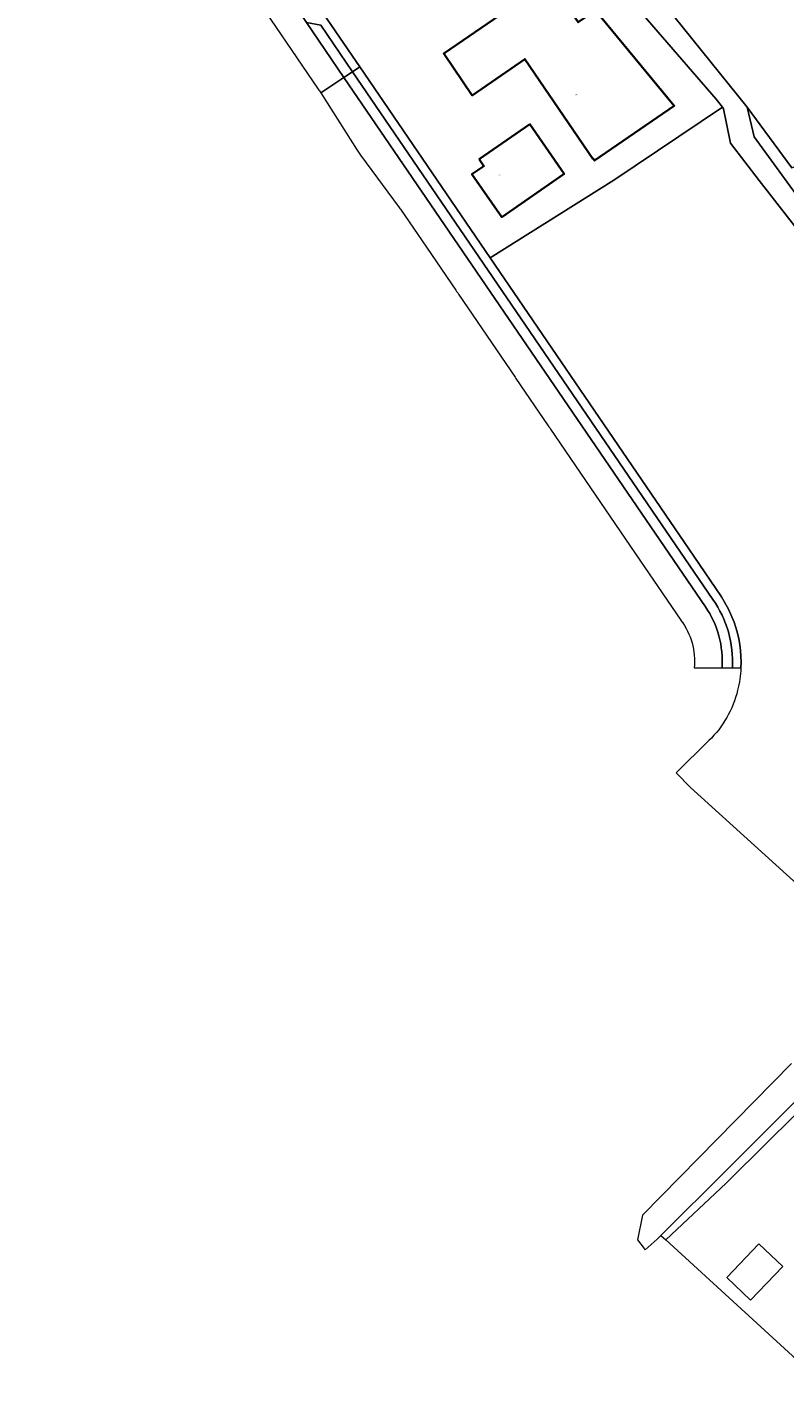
# Model space of a CAD drawing. Header units: metres. Extents: x 197700 to 204338, y 317132 to 325229.
# Tile 3 of 256: x 198698 to 198886, y 318087 to 318425. Entities that reach past the tile are written whole.
import ezdxf
from ezdxf.enums import TextEntityAlignment as Align

# ---------------------------------------------------------------- set-up
doc = ezdxf.new("R2010")
doc.units = ezdxf.units.M
for name, color, linetype, lineweight in [('B-WE-GR-BEPLANTING_CULTUUR_BOSPLANTSOEN-GV', 90, 'Continuous', 18), ('B-WE-GR-BOS_LOOF-GV', 40, 'Continuous', 13), ('B-WE-GR-GRAS-GV', 60, 'Continuous', 13), ('B-WE-IE-TERREINAFSCHEIDING_KUNSTMATIG_HEKWERK-G', 20, 'IE-TERREINAFSCHEIDING-KUNSTMATIG', 18), ('B-WE-OG-BEBOUWING-GV', 7, 'Continuous', 35), ('B-WE-OG-BEBOUWING-T18', 10, 'Continuous', 18), ('B-WE-OG-TERREIN_ERF-GV', 7, 'Continuous', 18), ('B-WE-VH-VERHARDING_ASFALT-GV', 252, 'Continuous', 18), ('B-WE-VH-VERHARDING_BETONSTRAATSTEEN-GV', 252, 'Continuous', 18), ('B-WE-VH-VERHARDING_GESLOTEN-GV', 252, 'Continuous', 18), ('B-WE-VH-VERHARDING_OPEN-GV', 252, 'Continuous', 18), ('B-WE-VH-VERHARDING_TEGEL-GV', 252, 'Continuous', 18)]:
    doc.layers.add(name, color=color, linetype=linetype, lineweight=lineweight)
doc.styles.add('NLCS-ISO-M200-T18', font='NLCS-ISO.ttf', dxfattribs={"height": 0.36})
doc.linetypes.add('IE-TERREINAFSCHEIDING-KUNSTMATIG', pattern='A,4,[82,NLCS.SHX,S=0.75,R=90,X=0,Y=0],4,-2', length=10)

msp = doc.modelspace()

# ---------------------------------------------------------------- linework, layer by layer
at = {"layer": 'B-WE-GR-BEPLANTING_CULTUUR_BOSPLANTSOEN-GV'}
for points in [[(198898.113, 318370.793), (198878.802, 318397.253), (198877.014, 318404.648), (198842.949, 318447.05)], [(198851.144, 318427.633), (198869.359, 318406.674), (198870.882, 318404.646), (198871.193, 318404.231), (198872.912, 318395.675), (198879.998, 318386.422), (198899.049, 318361.996)], [(198888.04, 318166.918), (198850.98, 318129.173), (198849.767, 318123.08), (198851.436, 318120.884), (198851.529, 318120.762), (198851.702, 318120.534), (198854.689, 318123.261), (198855.582, 318124.149), (198872.056, 318140.572), (198901.376, 318169.91)]]:
    msp.add_lwpolyline(points, dxfattribs=at)
at = {"layer": 'B-WE-GR-BOS_LOOF-GV'}
for points in [[(198888.185, 318389.591), (198877.014, 318404.648), (198878.802, 318397.253), (198898.113, 318370.793)], [(198901.376, 318169.91), (198872.056, 318140.572), (198855.582, 318124.149), (198856.77, 318123.064), (198871.851, 318137.137), (198882.278, 318147.493), (198899.638, 318164.69)]]:
    msp.add_lwpolyline(points, dxfattribs=at)
at = {"layer": 'B-WE-GR-GRAS-GV'}
msp.add_lwpolyline([(198867.507, 318247.171), (198859.364, 318239.196), (198859.464, 318239.094), (198862.974, 318235.533), (198897.414, 318204.301), (198897.861, 318205.211), (198908.711, 318216.4), (198911.338, 318219.109), (198964.71, 318258.485), (198945.228, 318289.948), (198920.75, 318328.634), (198899.049, 318361.996), (198879.998, 318386.422), (198872.912, 318395.675), (198871.193, 318404.231), (198870.882, 318404.646), (198843.899, 318386.486), (198813.114, 318367.224), (198863.794, 318293.029), (198870.684, 318282.91), (198872.402, 318279.867), (198873.783, 318276.658)], dxfattribs=at)
for points in [[(198873.783, 318276.658, -0.0999023), (198875.489, 318265.249)], [(198875.489, 318265.249, -0.0481877), (198874.664, 318259.692)], [(198874.664, 318259.692, -0.142894), (198867.507, 318247.171)]]:
    msp.add_lwpolyline(points, format="xyb", dxfattribs=at)
at = {"layer": 'B-WE-IE-TERREINAFSCHEIDING_KUNSTMATIG_HEKWERK-G'}
for points in [[(198843.899, 318386.486), (198870.882, 318404.646)], [(198813.114, 318367.224), (198843.899, 318386.486)]]:
    msp.add_lwpolyline(points, dxfattribs=at)
at = {"layer": 'B-WE-OG-BEBOUWING-GV'}
for points in [[(198838.746, 318391.876), (198839.071, 318391.39), (198858.917, 318405.02), (198839.298, 318428.731), (198834.968, 318425.763), (198827.9, 318436.073), (198801.562, 318418.02), (198808.663, 318407.589), (198821.774, 318416.609), (198838.673, 318391.835)], [(198810.402, 318391.772), (198811.589, 318390.02), (198808.59, 318388.007), (198815.983, 318377.332), (198831.497, 318388.075), (198822.989, 318400.436)]]:
    msp.add_lwpolyline(points, close=True, dxfattribs=at)
at = {"layer": 'B-WE-OG-TERREIN_ERF-GV'}
msp.add_lwpolyline([(198899.638, 318164.69), (198882.278, 318147.493), (198871.851, 318137.137), (198856.77, 318123.064), (198896.212, 318087.004)], dxfattribs=at)
msp.add_lwpolyline([(198877.843, 318108.078), (198871.969, 318113.686), (198879.899, 318122.068), (198885.924, 318116.417)], close=True, dxfattribs=at)
at = {"layer": 'B-WE-VH-VERHARDING_ASFALT-GV'}
for points in [[(198770.991, 318408.247), (198776.77, 318412.069), (198767.454, 318425.71), (198766.439, 318427.196), (198718.832, 318496.903), (198717.932, 318498.394), (198717.258, 318500), (198703.866, 318519.024), (198697.971, 318515.22), (198698.468, 318514.488), (198708.341, 318500), (198728.905, 318469.958), (198730.848, 318467.113), (198733.913, 318462.64), (198742.819, 318449.637), (198743.228, 318449.04), (198753.172, 318434.452)], [(198753.172, 318434.452), (198770.385, 318409.135)], [(198866.659, 318280.453), (198776.77, 318412.069), (198770.991, 318408.247), (198779.859, 318394.223), (198780.888, 318392.707), (198790.504, 318379.715)], [(198790.804, 318379.277), (198797.259, 318369.819), (198804.558, 318359.126)], [(198804.558, 318359.126), (198804.743, 318358.856), (198804.84, 318358.755), (198805.056, 318358.489), (198805.247, 318358.205), (198805.23, 318358.141), (198819.303, 318337.525)], [(198819.53, 318337.192), (198827.574, 318325.406)], [(198828.159, 318324.611), (198828.148, 318324.566), (198842.879, 318302.983), (198850.514, 318291.797), (198851.398, 318290.501), (198860.512, 318277.148), (198860.571, 318277.062)], [(198863.874, 318265.249), (198870.796, 318265.249)]]:
    msp.add_lwpolyline(points, dxfattribs=at)
for points in [[(198770.385, 318409.135, -0.0216581), (198770.991, 318408.247)], [(198790.504, 318379.715, -0.0238889), (198790.804, 318379.277)], [(198819.303, 318337.525, -0.0269325), (198819.53, 318337.192)], [(198827.574, 318325.406, -0.0674378), (198828.159, 318324.611)], [(198870.796, 318265.249, 0.1682726), (198866.659, 318280.453)], [(198860.571, 318277.062, -0.1877682), (198863.874, 318265.249)]]:
    msp.add_lwpolyline(points, format="xyb", dxfattribs=at)
at = {"layer": 'B-WE-VH-VERHARDING_BETONSTRAATSTEEN-GV'}
msp.add_lwpolyline([(198771.01, 318425.04), (198767.454, 318425.71), (198776.77, 318412.069), (198778.903, 318413.48)], close=True, dxfattribs=at)
for points in [[(198868.481, 318282.272), (198778.903, 318413.48), (198776.77, 318412.069)], [(198776.77, 318412.069), (198866.659, 318280.453)], [(198870.796, 318265.249), (198873.349, 318265.249)]]:
    msp.add_lwpolyline(points, dxfattribs=at)
for points in [[(198873.349, 318265.249, 0.1721529), (198868.481, 318282.272)], [(198866.659, 318280.453, -0.1682726), (198870.796, 318265.249)]]:
    msp.add_lwpolyline(points, format="xyb", dxfattribs=at)
at = {"layer": 'B-WE-VH-VERHARDING_GESLOTEN-GV'}
msp.add_lwpolyline([(198987.286, 318507.644), (198914.835, 318478.236), (198843.087, 318448.607), (198842.949, 318447.05), (198877.014, 318404.648), (198888.185, 318389.591), (198924.277, 318404.236), (198960.611, 318418.701), (199007.98, 318438.022), (199013.496, 318440.299), (199025.296, 318445.005), (199024.363, 318446.568), (199017.441, 318458.16), (199010.287, 318455.271)], dxfattribs=at)
at = {"layer": 'B-WE-VH-VERHARDING_OPEN-GV'}
msp.add_lwpolyline([(198721.615, 318504.729), (198719.866, 318503.744), (198721.685, 318501.069), (198725.23, 318495.812), (198749.365, 318460.543), (198749.847, 318460.861), (198757.025, 318450.075), (198756.701, 318449.896), (198759.387, 318445.878), (198780.704, 318414.671), (198813.114, 318367.224), (198843.899, 318386.486), (198870.882, 318404.646), (198869.359, 318406.674), (198851.144, 318427.633), (198837.688, 318445.402), (198836.409, 318448.577), (198836.307, 318451.787), (198837.8, 318454.891), (198841.499, 318458.424), (198842.141, 318459.177), (198842.806, 318460.312), (198820.593, 318493.116), (198783.849, 318546.126)], dxfattribs=at)
for points in [[(198839.071, 318391.39), (198838.746, 318391.876), (198838.673, 318391.835), (198821.774, 318416.609), (198808.663, 318407.589), (198801.562, 318418.02), (198827.9, 318436.073), (198834.968, 318425.763), (198839.298, 318428.731), (198858.917, 318405.02)], [(198811.589, 318390.02), (198810.402, 318391.772), (198822.989, 318400.436), (198831.497, 318388.075), (198815.983, 318377.332), (198808.59, 318388.007)]]:
    msp.add_lwpolyline(points, close=True, dxfattribs=at)
at = {"layer": 'B-WE-VH-VERHARDING_TEGEL-GV'}
msp.add_lwpolyline([(198759.387, 318445.878), (198756.701, 318449.896), (198754.886, 318448.657), (198767.109, 318430.754), (198766.439, 318427.196), (198767.454, 318425.71), (198771.01, 318425.04), (198778.903, 318413.48), (198780.704, 318414.671)], close=True, dxfattribs=at)
for points in [[(198872.402, 318279.867), (198870.684, 318282.91), (198863.794, 318293.029), (198813.114, 318367.224), (198780.704, 318414.671), (198778.903, 318413.48), (198868.481, 318282.272)], [(198873.783, 318276.658), (198872.402, 318279.867)], [(198873.349, 318265.249), (198875.489, 318265.249)]]:
    msp.add_lwpolyline(points, dxfattribs=at)
for points in [[(198868.481, 318282.272, -0.1721529), (198873.349, 318265.249)], [(198875.489, 318265.249, 0.0999023), (198873.783, 318276.658)]]:
    msp.add_lwpolyline(points, format="xyb", dxfattribs=at)

# ---------------------------------------------------------------- texts
at = {"layer": 'B-WE-OG-BEBOUWING-T18', "style": 'NLCS-ISO-M200-T18'}
for s, p in [('24', (198834.585, 318407.787)), ('22', (198815.474, 318387.817))]:
    msp.add_text(s, height=0.36, dxfattribs=at).set_placement(p, align=Align.MIDDLE)

doc.saveas('drawing.dxf')
